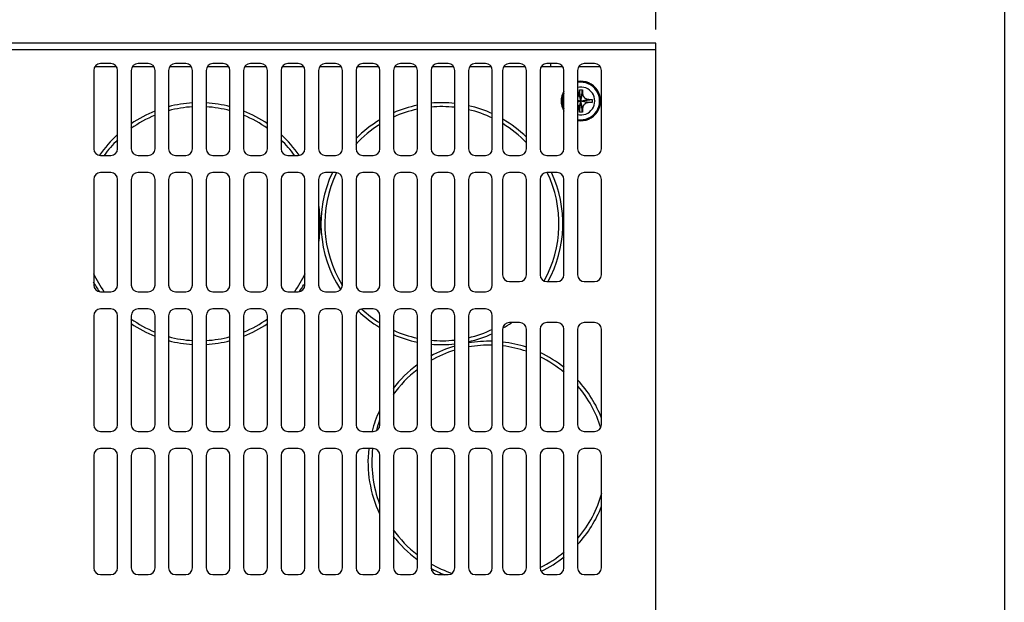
# Model space of a CAD drawing. Extents: x 101 to 1769, y -117 to 553.
# Tile 38 of 60: x 1044 to 1188, y 318 to 403. Entities that reach past the tile are written whole.
import ezdxf

# ---------------------------------------------------------------- set-up
doc = ezdxf.new("R2010")
doc.units = 0
doc.header["$LTSCALE"] = 23.1
doc.header["$MEASUREMENT"] = 0
doc.layers.get('0').update_dxf_attribs({"linetype": 'CONTINUOUS'})
doc.layers.get('Defpoints').update_dxf_attribs({"linetype": 'CONTINUOUS'})
doc.dimstyles.get("Standard").update_dxf_attribs({"dimtxt": 3, "dimasz": 2.5, "dimexe": 2, "dimexo": 2, "dimgap": 0.5, "dimtad": 1, "dimdec": 1, "dimzin": 0, "dimdsep": 46, "dimtxsty": 'Standard', "dimcen": 3, "dimadec": 0, "dimazin": 0, "dimtfac": 1, "dimtdec": 1, "dimtofl": 0, "dimtmove": 1, "dimatfit": 3, "dimfxl": 0, "dimtolj": 1, "dimtzin": 0, "dimarcsym": 0})

# ---------------------------------------------------------------- blocks, each defined once
blk = doc.blocks.new('*D28')
at = {"color": 0, "lineweight": -2}
for p, q in [((946.69, 399.45), (946.69, 436.63)), ((1137.29, 401.56), (1137.29, 436.63)), ((1134.79, 434.63), (949.19, 434.63))]:
    blk.add_line(p, q, dxfattribs=at)
at = {"color": 0}
for points in [[(949.19, 435.05), (949.19, 434.22), (946.69, 434.63)], [(1134.79, 435.05), (1134.79, 434.22), (1137.29, 434.63)]]:
    blk.add_solid(points, dxfattribs=at)
at = {"layer": 'Defpoints', "color": 0}
for p in [(946.69, 434.63), (1137.29, 399.56), (946.69, 397.45)]:
    blk.add_point(p, dxfattribs=at)
at = {"color": 0, "insert": (1041.99, 437.45), "char_height": 3.5, "attachment_point": 5}
blk.add_mtext('\\A1;{\\f新細明體|b0|i0|c136|p18;190.6(7.50)}', dxfattribs=at)

msp = doc.modelspace()

# ---------------------------------------------------------------- linework, layer by layer
msp.add_line((1188.43, 553.4), (1188.43, 7.38))
at = {"color": 7, "linetype": 'Continuous'}
for p, q in [((1137.29, 399.56), (964.19, 399.56)), ((1137.29, 237.56), (1137.29, 399.56)), ((1137.29, 398.56), (964.19, 398.56)), ((1058.14, 396.06), (1054.95, 396.06)), ((1057.29, 396.56), (1055.79, 396.56)), ((1063.64, 396.06), (1060.45, 396.06)), ((1062.79, 396.56), (1061.29, 396.56)), ((1069.14, 396.06), (1065.95, 396.06)), ((1068.29, 396.56), (1066.79, 396.56)), ((1074.64, 396.06), (1071.45, 396.06)), ((1073.79, 396.56), (1072.29, 396.56)), ((1080.14, 396.06), (1076.95, 396.06)), ((1079.29, 396.56), (1077.79, 396.56)), ((1085.64, 396.06), (1082.45, 396.06)), ((1084.79, 396.56), (1083.29, 396.56)), ((1091.14, 396.06), (1087.95, 396.06)), ((1090.29, 396.56), (1088.79, 396.56)), ((1096.64, 396.06), (1093.45, 396.06)), ((1095.79, 396.56), (1094.29, 396.56)), ((1102.14, 396.06), (1098.95, 396.06)), ((1101.29, 396.56), (1099.79, 396.56)), ((1107.64, 396.06), (1104.45, 396.06)), ((1106.79, 396.56), (1105.29, 396.56)), ((1113.14, 396.06), (1109.95, 396.06)), ((1112.29, 396.56), (1110.79, 396.56)), ((1118.14, 396.06), (1114.95, 396.06)), ((1117.29, 396.56), (1115.79, 396.56)), ((1123.64, 396.06), (1120.45, 396.06)), ((1122.79, 396.56), (1121.29, 396.56)), ((1121.85, 396.56), (1121.85, 396.06)), ((1121.88, 396.06), (1121.88, 396.56)), ((1129.14, 396.06), (1125.95, 396.06)), ((1128.29, 396.56), (1126.79, 396.56)), ((1054.79, 395.56), (1054.79, 384.06)), ((1058.29, 384.06), (1058.29, 395.56)), ((1060.29, 395.56), (1060.29, 384.06)), ((1063.79, 384.06), (1063.79, 395.56)), ((1065.79, 395.56), (1065.79, 384.06)), ((1069.29, 384.06), (1069.29, 395.56)), ((1071.29, 395.56), (1071.29, 384.06)), ((1074.79, 384.06), (1074.79, 395.56)), ((1076.79, 395.56), (1076.79, 384.06)), ((1080.29, 384.06), (1080.29, 395.56)), ((1082.29, 395.56), (1082.29, 384.06)), ((1085.79, 384.06), (1085.79, 395.56)), ((1087.79, 395.56), (1087.79, 384.06)), ((1091.29, 384.06), (1091.29, 395.56)), ((1093.29, 395.56), (1093.29, 384.06)), ((1096.79, 384.06), (1096.79, 395.56)), ((1098.79, 395.56), (1098.79, 384.06)), ((1102.29, 384.06), (1102.29, 395.56)), ((1104.29, 395.56), (1104.29, 384.06)), ((1107.79, 384.06), (1107.79, 395.56)), ((1109.79, 395.56), (1109.79, 384.06)), ((1113.29, 384.06), (1113.29, 395.56)), ((1114.79, 395.56), (1114.79, 384.06)), ((1118.29, 384.06), (1118.29, 395.56)), ((1120.29, 395.56), (1120.29, 384.06)), ((1123.79, 384.06), (1123.79, 395.56)), ((1125.79, 395.56), (1125.79, 384.06)), ((1129.29, 384.06), (1129.29, 395.56)), ((1126.05, 389.98), (1126.53, 392.15)), ((1126.53, 389.98), (1126.05, 392.15)), ((1126.06, 389.44), (1126.53, 392.69)), ((1126.53, 389.44), (1126.06, 392.69)), ((1125.79, 390.95), (1127.38, 391.31)), ((1125.79, 390.99), (1127.92, 391.3)), ((1125.79, 391.18), (1127.38, 390.82)), ((1125.79, 391.14), (1127.92, 390.83)), ((1055.79, 383.06), (1057.29, 383.06)), ((1061.29, 383.06), (1062.79, 383.06)), ((1066.79, 383.06), (1068.29, 383.06)), ((1072.29, 383.06), (1073.79, 383.06)), ((1077.79, 383.06), (1079.29, 383.06)), ((1083.29, 383.06), (1084.79, 383.06)), ((1088.79, 383.06), (1090.29, 383.06)), ((1094.29, 383.06), (1095.79, 383.06)), ((1099.79, 383.06), (1101.29, 383.06)), ((1105.29, 383.06), (1106.79, 383.06)), ((1110.79, 383.06), (1112.29, 383.06)), ((1115.79, 383.06), (1117.29, 383.06)), ((1121.29, 383.06), (1122.79, 383.06)), ((1126.79, 383.06), (1128.29, 383.06)), ((1057.29, 380.56), (1055.79, 380.56)), ((1062.79, 380.56), (1061.29, 380.56)), ((1068.29, 380.56), (1066.79, 380.56)), ((1073.79, 380.56), (1072.29, 380.56)), ((1079.29, 380.56), (1077.79, 380.56)), ((1084.79, 380.56), (1083.29, 380.56)), ((1090.29, 380.56), (1088.79, 380.56)), ((1095.79, 380.56), (1094.29, 380.56)), ((1101.29, 380.56), (1099.79, 380.56)), ((1106.79, 380.56), (1105.29, 380.56)), ((1112.29, 380.56), (1110.79, 380.56)), ((1117.29, 380.56), (1115.79, 380.56)), ((1122.79, 380.56), (1121.29, 380.56)), ((1128.29, 380.56), (1126.79, 380.56)), ((1054.79, 379.56), (1054.79, 364.06)), ((1058.29, 364.06), (1058.29, 379.56)), ((1060.29, 379.56), (1060.29, 364.06)), ((1063.79, 364.06), (1063.79, 379.56)), ((1065.79, 379.56), (1065.79, 364.06)), ((1069.29, 364.06), (1069.29, 379.56)), ((1071.29, 379.56), (1071.29, 364.06)), ((1074.79, 364.06), (1074.79, 379.56)), ((1076.79, 379.56), (1076.79, 364.06)), ((1080.29, 364.06), (1080.29, 379.56)), ((1082.29, 379.56), (1082.29, 364.06)), ((1085.79, 364.06), (1085.79, 379.56)), ((1087.79, 379.56), (1087.79, 364.06)), ((1091.29, 364.06), (1091.29, 379.56)), ((1093.29, 379.56), (1093.29, 364.06)), ((1096.79, 364.06), (1096.79, 379.56)), ((1098.79, 379.56), (1098.79, 364.06)), ((1102.29, 364.06), (1102.29, 379.56)), ((1104.29, 379.56), (1104.29, 364.06)), ((1107.79, 364.06), (1107.79, 379.56)), ((1109.79, 379.56), (1109.79, 364.06)), ((1113.29, 364.06), (1113.29, 379.56)), ((1114.79, 379.56), (1114.79, 365.56)), ((1118.29, 365.56), (1118.29, 379.56)), ((1120.29, 379.56), (1120.29, 365.56)), ((1123.79, 365.56), (1123.79, 379.56)), ((1125.79, 379.56), (1125.79, 365.56)), ((1129.29, 365.56), (1129.29, 379.56)), ((1115.79, 364.56), (1117.29, 364.56)), ((1121.29, 364.56), (1122.79, 364.56)), ((1126.79, 364.56), (1128.29, 364.56)), ((1055.79, 363.06), (1057.29, 363.06)), ((1061.29, 363.06), (1062.79, 363.06)), ((1066.79, 363.06), (1068.29, 363.06)), ((1072.29, 363.06), (1073.79, 363.06)), ((1077.79, 363.06), (1079.29, 363.06)), ((1083.29, 363.06), (1084.79, 363.06)), ((1088.79, 363.06), (1090.29, 363.06)), ((1094.29, 363.06), (1095.79, 363.06)), ((1099.79, 363.06), (1101.29, 363.06)), ((1105.29, 363.06), (1106.79, 363.06)), ((1110.79, 363.06), (1112.29, 363.06)), ((1057.29, 360.56), (1055.79, 360.56)), ((1062.79, 360.56), (1061.29, 360.56)), ((1068.29, 360.56), (1066.79, 360.56)), ((1073.79, 360.56), (1072.29, 360.56)), ((1079.29, 360.56), (1077.79, 360.56)), ((1084.79, 360.56), (1083.29, 360.56)), ((1090.29, 360.56), (1088.79, 360.56)), ((1095.79, 360.56), (1094.29, 360.56)), ((1101.29, 360.56), (1099.79, 360.56)), ((1106.79, 360.56), (1105.29, 360.56)), ((1112.29, 360.56), (1110.79, 360.56)), ((1054.79, 359.56), (1054.79, 343.56)), ((1058.29, 343.56), (1058.29, 359.56)), ((1060.29, 359.56), (1060.29, 343.56)), ((1063.79, 343.56), (1063.79, 359.56)), ((1065.79, 359.56), (1065.79, 343.56)), ((1069.29, 343.56), (1069.29, 359.56)), ((1071.29, 359.56), (1071.29, 343.56)), ((1074.79, 343.56), (1074.79, 359.56)), ((1076.79, 359.56), (1076.79, 343.56)), ((1080.29, 343.56), (1080.29, 359.56)), ((1082.29, 359.56), (1082.29, 343.56)), ((1085.79, 343.56), (1085.79, 359.56)), ((1087.79, 359.56), (1087.79, 343.56)), ((1091.29, 343.56), (1091.29, 359.56)), ((1093.29, 359.56), (1093.29, 343.56)), ((1096.79, 343.56), (1096.79, 359.56)), ((1098.79, 359.56), (1098.79, 343.56)), ((1102.29, 343.56), (1102.29, 359.56)), ((1104.29, 359.56), (1104.29, 343.56)), ((1107.79, 343.56), (1107.79, 359.56)), ((1109.79, 359.56), (1109.79, 343.56)), ((1113.29, 343.56), (1113.29, 359.56)), ((1117.29, 358.56), (1115.79, 358.56)), ((1122.79, 358.56), (1121.29, 358.56)), ((1128.29, 358.56), (1126.79, 358.56)), ((1114.79, 357.56), (1114.79, 343.56)), ((1118.29, 343.56), (1118.29, 357.56)), ((1120.29, 357.56), (1120.29, 343.56)), ((1123.79, 343.56), (1123.79, 357.56)), ((1125.79, 357.56), (1125.79, 343.56)), ((1129.29, 343.56), (1129.29, 357.56)), ((1055.79, 342.56), (1057.29, 342.56)), ((1061.29, 342.56), (1062.79, 342.56)), ((1066.79, 342.56), (1068.29, 342.56)), ((1072.29, 342.56), (1073.79, 342.56)), ((1077.79, 342.56), (1079.29, 342.56)), ((1083.29, 342.56), (1084.79, 342.56)), ((1088.79, 342.56), (1090.29, 342.56)), ((1094.29, 342.56), (1095.79, 342.56)), ((1099.79, 342.56), (1101.29, 342.56)), ((1105.29, 342.56), (1106.79, 342.56)), ((1110.79, 342.56), (1112.29, 342.56)), ((1115.79, 342.56), (1117.29, 342.56)), ((1121.29, 342.56), (1122.79, 342.56)), ((1126.79, 342.56), (1128.29, 342.56)), ((1057.29, 340.06), (1055.79, 340.06)), ((1062.79, 340.06), (1061.29, 340.06)), ((1068.29, 340.06), (1066.79, 340.06)), ((1073.79, 340.06), (1072.29, 340.06)), ((1079.29, 340.06), (1077.79, 340.06)), ((1084.79, 340.06), (1083.29, 340.06)), ((1090.29, 340.06), (1088.79, 340.06)), ((1095.79, 340.06), (1094.29, 340.06)), ((1101.29, 340.06), (1099.79, 340.06)), ((1106.79, 340.06), (1105.29, 340.06)), ((1112.29, 340.06), (1110.79, 340.06)), ((1117.29, 340.06), (1115.79, 340.06)), ((1122.79, 340.06), (1121.29, 340.06)), ((1128.29, 340.06), (1126.79, 340.06)), ((1054.79, 339.06), (1054.79, 322.56)), ((1058.29, 322.56), (1058.29, 339.06)), ((1060.29, 339.06), (1060.29, 322.56)), ((1063.79, 322.56), (1063.79, 339.06)), ((1065.79, 339.06), (1065.79, 322.56)), ((1069.29, 322.56), (1069.29, 339.06)), ((1071.29, 339.06), (1071.29, 322.56)), ((1074.79, 322.56), (1074.79, 339.06)), ((1076.79, 339.06), (1076.79, 322.56)), ((1080.29, 322.56), (1080.29, 339.06)), ((1082.29, 339.06), (1082.29, 322.56)), ((1085.79, 322.56), (1085.79, 339.06)), ((1087.79, 339.06), (1087.79, 322.56)), ((1091.29, 322.56), (1091.29, 339.06)), ((1093.29, 339.06), (1093.29, 322.56)), ((1096.79, 322.56), (1096.79, 339.06)), ((1098.79, 339.06), (1098.79, 322.56)), ((1102.29, 322.56), (1102.29, 339.06)), ((1104.29, 339.06), (1104.29, 322.56)), ((1107.79, 322.56), (1107.79, 339.06)), ((1109.79, 339.06), (1109.79, 322.56)), ((1113.29, 322.56), (1113.29, 339.06)), ((1114.79, 339.06), (1114.79, 322.56)), ((1118.29, 322.56), (1118.29, 339.06)), ((1120.29, 339.06), (1120.29, 322.56)), ((1123.79, 322.56), (1123.79, 339.06)), ((1125.79, 339.06), (1125.79, 322.56)), ((1129.29, 322.56), (1129.29, 339.06)), ((1055.79, 321.56), (1057.29, 321.56)), ((1061.29, 321.56), (1062.79, 321.56)), ((1066.79, 321.56), (1068.29, 321.56)), ((1072.29, 321.56), (1073.79, 321.56)), ((1077.79, 321.56), (1079.29, 321.56)), ((1083.29, 321.56), (1084.79, 321.56)), ((1088.79, 321.56), (1090.29, 321.56)), ((1094.29, 321.56), (1095.79, 321.56)), ((1099.79, 321.56), (1101.29, 321.56)), ((1105.29, 321.56), (1106.79, 321.56)), ((1110.79, 321.56), (1112.29, 321.56)), ((1115.79, 321.56), (1117.29, 321.56)), ((1121.29, 321.56), (1122.79, 321.56)), ((1126.79, 321.56), (1128.29, 321.56))]:
    msp.add_line(p, q, dxfattribs=at)
for centre, radius, start, end in [((1055.79, 395.56), 1, 90, 180), ((1057.29, 395.56), 1, 0, 90), ((1061.29, 395.56), 1, 90, 180), ((1062.79, 395.56), 1, 0, 90), ((1066.79, 395.56), 1, 90, 180), ((1068.29, 395.56), 1, 0, 90), ((1072.29, 395.56), 1, 90, 180), ((1073.79, 395.56), 1, 0, 90), ((1077.79, 395.56), 1, 90, 180), ((1079.29, 395.56), 1, 0, 90), ((1083.29, 395.56), 1, 90, 180), ((1084.79, 395.56), 1, 0, 90), ((1088.79, 395.56), 1, 90, 180), ((1090.29, 395.56), 1, 0, 90), ((1094.29, 395.56), 1, 90, 180), ((1095.79, 395.56), 1, 0, 90), ((1099.79, 395.56), 1, 90, 180), ((1101.29, 395.56), 1, 0, 90), ((1105.29, 395.56), 1, 90, 180), ((1106.79, 395.56), 1, 0, 90), ((1110.79, 395.56), 1, 90, 180), ((1112.29, 395.56), 1, 0, 90), ((1115.79, 395.56), 1, 90, 180), ((1117.29, 395.56), 1, 0, 90), ((1121.29, 395.56), 1, 90, 180), ((1122.79, 395.56), 1, 0, 90), ((1126.79, 395.56), 1, 90, 180), ((1128.29, 395.56), 1, 0, 90), ((1126.29, 391.06), 2.9, 260.0672, 99.9328), ((1126.29, 391.06), 2.75, 259.5028, 100.4972), ((1126.29, 391.06), 2.04, 255.8236, 104.1764), ((1126.29, 391.06), 2.9, 149.6306, 210.3694), ((1126.29, 391.06), 2.75, 155.7104, 204.2896), ((1070.29, 373.06), 17.75, 93.2499, 104.7548), ((1070.29, 373.06), 17.18, 93.3813, 105.2533), ((1070.29, 373.06), 17.75, 75.2452, 86.7502), ((1070.29, 373.06), 17.18, 74.7471, 86.6194), ((1105.89, 373.06), 17.75, 101.7132, 113.6262), ((1105.89, 373.06), 17.75, 83.826, 95.1994), ((1105.89, 373.06), 17.18, 83.599, 95.3968), ((1105.89, 373.06), 17.75, 65.2737, 77.2728), ((1070.29, 373.06), 17.18, 112.2416, 125.7107), ((1070.29, 373.06), 17.75, 111.5118, 124.3286), ((1070.29, 373.06), 17.75, 55.6713, 68.4882), ((1070.29, 373.06), 17.18, 54.2889, 67.7586), ((1105.89, 373.06), 17.18, 102.1123, 114.4836), ((1105.89, 373.06), 17.18, 64.3794, 76.8433), ((1105.89, 373.06), 17.18, 122.0728, 137.3723), ((1105.89, 373.06), 17.75, 120.9599, 135.2472), ((1105.89, 373.06), 17.18, 43.6792, 58.6844), ((1105.89, 373.06), 17.75, 45.6309, 59.7734), ((1070.29, 373.06), 17.75, 132.6962, 145.5664), ((1070.29, 373.06), 17.75, 34.4336, 47.3039), ((1070.29, 373.06), 17.18, 134.3643, 144.2894), ((1070.29, 373.06), 17.18, 35.7103, 45.6363), ((1055.79, 384.06), 1, 180, 270), ((1057.29, 384.06), 1, 270, 0), ((1061.29, 384.06), 1, 180, 270), ((1062.79, 384.06), 1, 270, 0), ((1066.79, 384.06), 1, 180, 270), ((1068.29, 384.06), 1, 270, 0), ((1072.29, 384.06), 1, 180, 270), ((1073.79, 384.06), 1, 270, 0), ((1077.79, 384.06), 1, 180, 270), ((1079.29, 384.06), 1, 270, 0), ((1083.29, 384.06), 1, 180, 270), ((1084.79, 384.06), 1, 270, 0), ((1088.79, 384.06), 1, 180, 270), ((1090.29, 384.06), 1, 270, 0), ((1094.29, 384.06), 1, 180, 270), ((1095.79, 384.06), 1, 270, 0), ((1099.79, 384.06), 1, 180, 270), ((1101.29, 384.06), 1, 270, 0), ((1105.29, 384.06), 1, 180, 270), ((1106.79, 384.06), 1, 270, 0), ((1110.79, 384.06), 1, 180, 270), ((1112.29, 384.06), 1, 270, 0), ((1115.79, 384.06), 1, 180, 270), ((1117.29, 384.06), 1, 270, 0), ((1121.29, 384.06), 1, 180, 270), ((1122.79, 384.06), 1, 270, 0), ((1126.79, 384.06), 1, 180, 270), ((1128.29, 384.06), 1, 270, 0), ((1055.79, 379.56), 1, 90, 180), ((1057.29, 379.56), 1, 0, 90), ((1061.29, 379.56), 1, 90, 180), ((1062.79, 379.56), 1, 0, 90), ((1066.79, 379.56), 1, 90, 180), ((1068.29, 379.56), 1, 0, 90), ((1072.29, 379.56), 1, 90, 180), ((1073.79, 379.56), 1, 0, 90), ((1077.79, 379.56), 1, 90, 180), ((1079.29, 379.56), 1, 0, 90), ((1083.29, 379.56), 1, 90, 180), ((1084.79, 379.56), 1, 0, 90), ((1088.79, 379.56), 1, 90, 180), ((1105.89, 373.06), 17.75, 154.9064, 213.0267), ((1105.89, 373.06), 17.18, 154.1516, 211.6559), ((1090.29, 379.56), 1, 0, 90), ((1094.29, 379.56), 1, 90, 180), ((1095.79, 379.56), 1, 0, 90), ((1099.79, 379.56), 1, 90, 180), ((1101.29, 379.56), 1, 0, 90), ((1105.29, 379.56), 1, 90, 180), ((1106.79, 379.56), 1, 0, 90), ((1110.79, 379.56), 1, 90, 180), ((1112.29, 379.56), 1, 0, 90), ((1115.79, 379.56), 1, 90, 180), ((1117.29, 379.56), 1, 0, 90), ((1121.29, 379.56), 1, 90, 180), ((1105.89, 373.06), 17.18, 330.7403, 25.9649), ((1105.89, 373.06), 17.75, 331.2404, 25.0936), ((1122.79, 379.56), 1, 0, 90), ((1126.79, 379.56), 1, 90, 180), ((1128.29, 379.56), 1, 0, 90), ((1070.29, 373.06), 17.75, 351.7563, 8.2433), ((1070.29, 373.06), 17.18, 205.1332, 215.7103), ((1070.29, 373.06), 17.18, 324.2894, 334.8676), ((1070.29, 373.06), 17.75, 208.6664, 214.1862), ((1070.29, 373.06), 17.75, 325.8136, 329.8356), ((1115.79, 365.56), 1, 180, 270), ((1117.29, 365.56), 1, 270, 0), ((1121.29, 365.56), 1, 180, 270), ((1122.79, 365.56), 1, 270, 0), ((1126.79, 365.56), 1, 180, 270), ((1128.29, 365.56), 1, 270, 0), ((1055.79, 364.06), 1, 180, 270), ((1057.29, 364.06), 1, 270, 0), ((1061.29, 364.06), 1, 180, 270), ((1062.79, 364.06), 1, 270, 0), ((1066.79, 364.06), 1, 180, 270), ((1068.29, 364.06), 1, 270, 0), ((1072.29, 364.06), 1, 180, 270), ((1073.79, 364.06), 1, 270, 0), ((1077.79, 364.06), 1, 180, 270), ((1079.29, 364.06), 1, 270, 0), ((1083.29, 364.06), 1, 180, 270), ((1084.79, 364.06), 1, 270, 0), ((1088.79, 364.06), 1, 180, 270), ((1090.29, 364.06), 1, 270, 0), ((1094.29, 364.06), 1, 180, 270), ((1095.79, 364.06), 1, 270, 0), ((1099.79, 364.06), 1, 180, 270), ((1101.29, 364.06), 1, 270, 0), ((1105.29, 364.06), 1, 180, 270), ((1106.79, 364.06), 1, 270, 0), ((1110.79, 364.06), 1, 180, 270), ((1112.29, 364.06), 1, 270, 0), ((1055.79, 359.56), 1, 90, 180), ((1057.29, 359.56), 1, 0, 90), ((1061.29, 359.56), 1, 90, 180), ((1062.79, 359.56), 1, 0, 90), ((1066.79, 359.56), 1, 90, 180), ((1068.29, 359.56), 1, 0, 90), ((1072.29, 359.56), 1, 90, 180), ((1073.79, 359.56), 1, 0, 90), ((1077.79, 359.56), 1, 90, 180), ((1079.29, 359.56), 1, 0, 90), ((1083.29, 359.56), 1, 90, 180), ((1084.79, 359.56), 1, 0, 90), ((1088.79, 359.56), 1, 90, 180), ((1090.29, 359.56), 1, 0, 90), ((1094.29, 359.56), 1, 90, 180), ((1105.89, 373.06), 17.75, 226.1372, 239.0402), ((1105.89, 373.06), 17.18, 226.9463, 237.9274), ((1095.79, 359.56), 1, 0, 90), ((1099.79, 359.56), 1, 90, 180), ((1101.29, 359.56), 1, 0, 90), ((1105.29, 359.56), 1, 90, 180), ((1106.79, 359.56), 1, 0, 90), ((1110.79, 359.56), 1, 90, 180), ((1112.29, 359.56), 1, 0, 90), ((1070.29, 373.06), 17.18, 234.2889, 247.7586), ((1070.29, 373.06), 17.75, 235.6713, 248.4882), ((1070.29, 373.06), 17.18, 292.2416, 305.7107), ((1070.29, 373.06), 17.75, 291.5118, 304.3286), ((1115.79, 357.56), 1, 90, 180), ((1105.89, 373.06), 17.75, 300.4125, 305.0701), ((1117.29, 357.56), 1, 0, 90), ((1121.29, 357.56), 1, 90, 180), ((1122.79, 357.56), 1, 0, 90), ((1126.79, 357.56), 1, 90, 180), ((1128.29, 357.56), 1, 0, 90), ((1105.89, 373.06), 17.18, 245.5161, 257.8877), ((1105.89, 373.06), 17.18, 283.157, 295.6204), ((1105.89, 373.06), 17.75, 282.7272, 294.7263), ((1070.29, 373.06), 17.18, 254.7471, 266.6194), ((1070.29, 373.06), 17.75, 255.2452, 266.7502), ((1070.29, 373.06), 17.75, 273.2499, 284.7548), ((1070.29, 373.06), 17.18, 273.3813, 285.2533), ((1105.89, 373.06), 17.75, 246.3737, 258.2868), ((1105.89, 373.06), 17.18, 264.604, 276.4018), ((1112.79, 338.06), 17.75, 88.375, 99.7471), ((1112.79, 338.06), 17.75, 71.8666, 83.5012), ((1112.79, 338.06), 17.75, 106.4442, 118.7599), ((1112.79, 338.06), 17.18, 107.0039, 119.7987), ((1105.89, 373.06), 17.75, 264.8007, 276.174), ((1112.79, 338.06), 17.18, 88.3058, 100.0767), ((1112.79, 338.06), 17.18, 71.2458, 83.2643), ((1112.79, 338.06), 17.75, 51.4872, 64.907), ((1112.79, 338.06), 17.18, 49.9583, 64), ((1112.79, 338.06), 17.75, 126.4208, 142.3838), ((1112.79, 338.06), 17.18, 127.8742, 144.7571), ((1112.79, 338.06), 17.75, 21.3727, 42.7133), ((1112.79, 338.06), 17.18, 17.0207, 40.5178), ((1112.79, 338.06), 17.75, 154.763, 165.1567), ((1112.79, 338.06), 17.18, 158.9651, 164.0717), ((1055.79, 343.56), 1, 180, 270), ((1057.29, 343.56), 1, 270, 0), ((1061.29, 343.56), 1, 180, 270), ((1062.79, 343.56), 1, 270, 0), ((1066.79, 343.56), 1, 180, 270), ((1068.29, 343.56), 1, 270, 0), ((1072.29, 343.56), 1, 180, 270), ((1073.79, 343.56), 1, 270, 0), ((1077.79, 343.56), 1, 180, 270), ((1079.29, 343.56), 1, 270, 0), ((1083.29, 343.56), 1, 180, 270), ((1084.79, 343.56), 1, 270, 0), ((1088.79, 343.56), 1, 180, 270), ((1090.29, 343.56), 1, 270, 0), ((1094.29, 343.56), 1, 180, 270), ((1095.79, 343.56), 1, 270, 0), ((1099.79, 343.56), 1, 180, 270), ((1101.29, 343.56), 1, 270, 0), ((1105.29, 343.56), 1, 180, 270), ((1106.79, 343.56), 1, 270, 0), ((1110.79, 343.56), 1, 180, 270), ((1112.29, 343.56), 1, 270, 0), ((1115.79, 343.56), 1, 180, 270), ((1117.29, 343.56), 1, 270, 0), ((1121.29, 343.56), 1, 180, 270), ((1122.79, 343.56), 1, 270, 0), ((1126.79, 343.56), 1, 180, 270), ((1128.29, 343.56), 1, 270, 0), ((1055.79, 339.06), 1, 90, 180), ((1057.29, 339.06), 1, 0, 90), ((1061.29, 339.06), 1, 90, 180), ((1062.79, 339.06), 1, 0, 90), ((1066.79, 339.06), 1, 90, 180), ((1068.29, 339.06), 1, 0, 90), ((1072.29, 339.06), 1, 90, 180), ((1073.79, 339.06), 1, 0, 90), ((1077.79, 339.06), 1, 90, 180), ((1079.29, 339.06), 1, 0, 90), ((1083.29, 339.06), 1, 90, 180), ((1084.79, 339.06), 1, 0, 90), ((1088.79, 339.06), 1, 90, 180), ((1090.29, 339.06), 1, 0, 90), ((1094.29, 339.06), 1, 90, 180), ((1112.79, 338.06), 17.75, 173.5021, 205.2371), ((1112.79, 338.06), 17.18, 173.2888, 201.0331), ((1095.79, 339.06), 1, 0, 90), ((1099.79, 339.06), 1, 90, 180), ((1101.29, 339.06), 1, 0, 90), ((1105.29, 339.06), 1, 90, 180), ((1106.79, 339.06), 1, 0, 90), ((1110.79, 339.06), 1, 90, 180), ((1112.29, 339.06), 1, 0, 90), ((1115.79, 339.06), 1, 90, 180), ((1117.29, 339.06), 1, 0, 90), ((1121.29, 339.06), 1, 90, 180), ((1122.79, 339.06), 1, 0, 90), ((1126.79, 339.06), 1, 90, 180), ((1128.29, 339.06), 1, 0, 90), ((1112.79, 338.06), 17.18, 319.482, 344.7278), ((1112.79, 338.06), 17.75, 317.2866, 338.627), ((1112.79, 338.06), 17.18, 215.2436, 232.1257), ((1112.79, 338.06), 17.75, 217.6162, 233.5791), ((1112.79, 338.06), 17.18, 295.9998, 310.0417), ((1112.79, 338.06), 17.75, 295.5484, 308.5128), ((1055.79, 322.56), 1, 180, 270), ((1057.29, 322.56), 1, 270, 0), ((1061.29, 322.56), 1, 180, 270), ((1062.79, 322.56), 1, 270, 0), ((1066.79, 322.56), 1, 180, 270), ((1068.29, 322.56), 1, 270, 0), ((1072.29, 322.56), 1, 180, 270), ((1073.79, 322.56), 1, 270, 0), ((1077.79, 322.56), 1, 180, 270), ((1079.29, 322.56), 1, 270, 0), ((1083.29, 322.56), 1, 180, 270), ((1084.79, 322.56), 1, 270, 0), ((1088.79, 322.56), 1, 180, 270), ((1090.29, 322.56), 1, 270, 0), ((1094.29, 322.56), 1, 180, 270), ((1095.79, 322.56), 1, 270, 0), ((1099.79, 322.56), 1, 180, 270), ((1101.29, 322.56), 1, 270, 0), ((1112.79, 338.06), 17.18, 240.2014, 251.7766), ((1112.79, 338.06), 17.75, 241.2612, 248.6306), ((1105.29, 322.56), 1, 180, 270), ((1106.79, 322.56), 1, 270, 0), ((1110.79, 322.56), 1, 180, 270), ((1112.29, 322.56), 1, 270, 0), ((1115.79, 322.56), 1, 180, 270), ((1117.29, 322.56), 1, 270, 0), ((1121.29, 322.56), 1, 180, 270), ((1122.79, 322.56), 1, 270, 0), ((1126.79, 322.56), 1, 180, 270), ((1128.29, 322.56), 1, 270, 0)]:
    msp.add_arc(centre, radius, start, end, dxfattribs=at)
for points, start_tangent, end_tangent in [([(1125.79, 391.57), (1125.83, 391.6), (1125.88, 391.67), (1125.93, 391.75), (1125.98, 391.83), (1126.01, 391.92), (1126.04, 392.03), (1126.05, 392.15)], (0.70631, 0.707903), (0.014338, 0.999897)), ([(1126.05, 392.15), (1126.05, 392.32), (1126.06, 392.5), (1126.06, 392.69)], (0.014338, 0.999897), (0.022403, 0.999749)), ([(1126.06, 392.69), (1126.22, 392.69), (1126.37, 392.69), (1126.53, 392.69)], (0.999811, 0.01942), (0.999811, -0.01942)), ([(1126.53, 392.69), (1126.53, 392.5), (1126.53, 392.32), (1126.53, 392.15)], (0.022403, -0.999749), (0.014338, -0.999897)), ([(1126.53, 392.15), (1126.55, 392.03), (1126.57, 391.92), (1126.61, 391.83), (1126.65, 391.75), (1126.7, 391.67), (1126.75, 391.61), (1126.82, 391.54), (1126.88, 391.48), (1126.96, 391.43), (1127.04, 391.39), (1127.14, 391.35), (1127.25, 391.32), (1127.38, 391.31)], (0.014338, -0.999897), (0.999897, -0.014338)), ([(1126.05, 389.98), (1126.04, 390.1), (1126.01, 390.21), (1125.98, 390.3), (1125.94, 390.38), (1125.89, 390.45), (1125.83, 390.52), (1125.79, 390.56)], (-0.014338, 0.999897), (-0.706361, 0.707851)), ([(1127.38, 390.82), (1127.3, 390.82), (1127.21, 390.8), (1127.12, 390.77), (1127.03, 390.74), (1126.96, 390.7), (1126.89, 390.65), (1126.82, 390.59), (1126.76, 390.53), (1126.7, 390.46), (1126.65, 390.38), (1126.61, 390.3), (1126.57, 390.21), (1126.55, 390.1), (1126.53, 389.98)], (-0.999897, -0.014338), (-0.014338, -0.999897)), ([(1127.38, 391.31), (1127.55, 391.3), (1127.73, 391.3), (1127.92, 391.3)], (0.999897, -0.014338), (0.999749, -0.022403)), ([(1127.92, 390.83), (1127.73, 390.83), (1127.55, 390.83), (1127.38, 390.82)], (-0.999749, -0.022403), (-0.999897, -0.014338)), ([(1127.92, 391.3), (1127.92, 391.22), (1127.92, 391.14), (1127.92, 391.06)], (0.01942, -0.999811), (0, -1)), ([(1127.92, 391.06), (1127.92, 390.99), (1127.92, 390.91), (1127.92, 390.83)], (0, -1), (-0.01942, -0.999811)), ([(1126.06, 389.44), (1126.06, 389.63), (1126.05, 389.81), (1126.05, 389.98)], (-0.022403, 0.999749), (-0.014338, 0.999897)), ([(1126.53, 389.44), (1126.37, 389.44), (1126.22, 389.44), (1126.06, 389.44)], (-0.999811, -0.01942), (-0.999811, 0.01942)), ([(1126.53, 389.98), (1126.53, 389.81), (1126.53, 389.63), (1126.53, 389.44)], (-0.014338, -0.999897), (-0.022403, -0.999749))]:
    msp.add_spline(points, degree=3, dxfattribs=dict(at, start_tangent=start_tangent, end_tangent=end_tangent))

# ---------------------------------------------------------------- dimensions: what is measured, and where the dimension line sits
dim = msp.add_linear_dim(base=(946.69, 434.63), p1=(1137.29, 399.56), p2=(946.69, 397.45), text='{\\f新細明體|b0|i0|c136|p18;190.6(7.50)}', dimstyle='Standard', override={"dimtxt": 3.5, "dimasz": 2.5, "dimexe": 2, "dimexo": 2, "dimgap": 0.5, "dimdec": 0, "dimlfac": 2, "dimzin": 0, "dimcen": 3, "dimtol": 0, "dimtdec": 0, "dimtzin": 0})
dim.commit()
dim.dimension.update_dxf_attribs({"geometry": '*D28', "text_midpoint": (1041.99, 437.45)})

doc.saveas('drawing.dxf')
